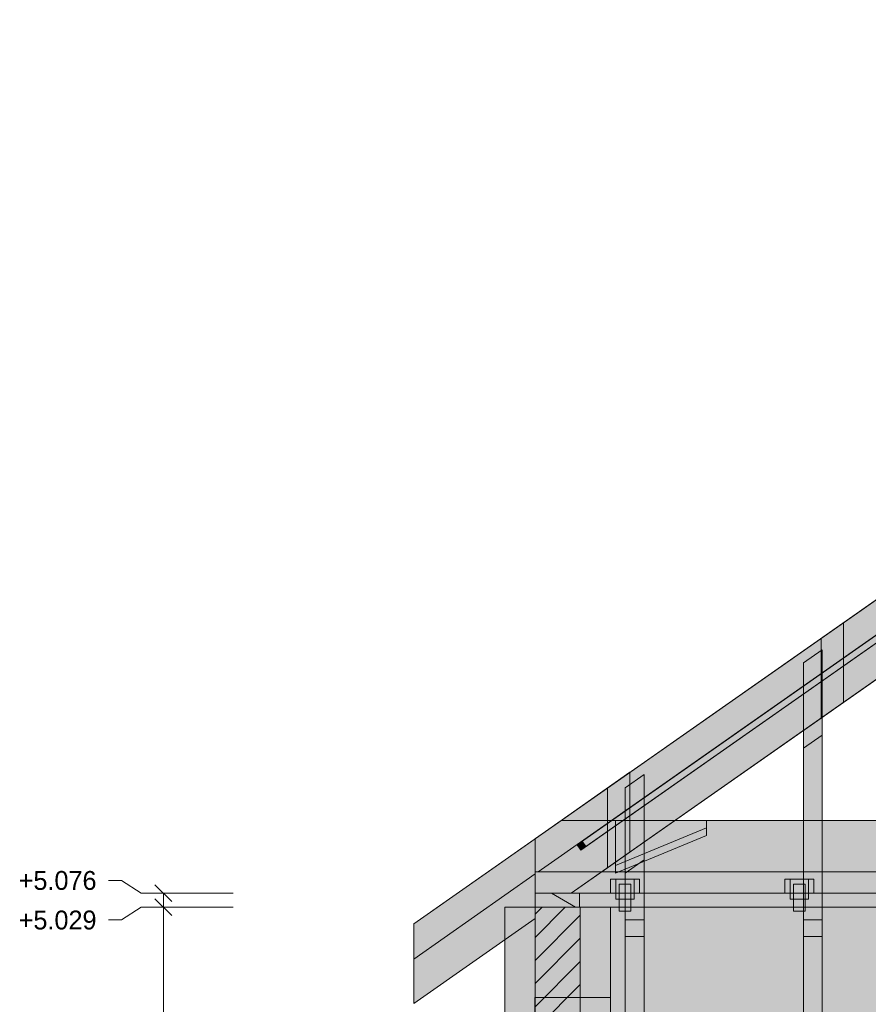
# Model space of a CAD drawing. Header units: millimetres. Extents: x -2478 to 11372, y -3800 to 9267.
# Tile 3 of 27: x -1634 to 1224, y 4702 to 8016. Entities that reach past the tile are written whole.
import ezdxf

# ---------------------------------------------------------------- set-up
doc = ezdxf.new("R2010")
doc.units = ezdxf.units.MM
for name, color, linetype in [('FILL-C_BDBDBF', 7, 'Continuous'), ('FILL-C_CCB294', 7, 'Continuous'), ('FILL-EPS', 7, 'Continuous'), ('FILL-TIMBER', 7, 'Continuous'), ('FILL-WHITE', 7, 'Continuous'), ('LINE-CORE', 7, 'Continuous'), ('LINE-INK', 7, 'Continuous'), ('LINE-STEEL_GREY', 7, 'Continuous'), ('LINE-TIMBER_DK', 7, 'Continuous'), ('TEXT-INK', 7, 'Continuous')]:
    doc.layers.add(name, color=color, linetype=linetype)

msp = doc.modelspace()

# ---------------------------------------------------------------- hatches: boundary and pattern name
at = {"layer": 'FILL-C_BDBDBF', "true_color": 0xbdbdbf}
h = msp.add_hatch(color=9, dxfattribs=at)
h.dxf.hatch_style = 1
h.paths.add_polyline_path([(254, 0), (193, 0), (101.6, 0), (101.6, 5029.2), (254, 5029.2)])
at = {"layer": 'FILL-C_CCB294', "true_color": 0xccb294}
h = msp.add_hatch(color=253, dxfattribs=at)
h.dxf.hatch_style = 1
h.paths.add_polyline_path([(101.6, 5029.2), (101.6, 5071.2), (101.6, 5076), (117.1, 5076), (251.6, 5076), (251.6, 5034), (251.6, 5029.2), (236.1, 5029.2)])
h = msp.add_hatch(color=253, dxfattribs=at)
h.dxf.hatch_style = 1
h.paths.add_polyline_path([(101.6, 5029.2), (101.6, 5071.2), (101.6, 5076), (117.1, 5076), (251.6, 5076), (251.6, 5034), (251.6, 5029.2), (236.1, 5029.2)])
at = {"layer": 'FILL-EPS', "true_color": 0xccffff}
h = msp.add_hatch(color=7, dxfattribs=at)
h.dxf.hatch_style = 1
h.paths.add_polyline_path([(0, 2620.6), (0, 2645.4), (0, 2667), (0, 2689.2), (0, 2743.2), (0, 3204.4), (0, 4059.8), (0, 4823.1), (0, 4933.2), (0, 4965.5), (0, 4978.4), (0, 4989.6), (0, 5001.1), (0, 5029.2), (26.7, 5029.2), (101.6, 5029.2), (101.6, 0), (101.6, -34.3), (101.6, -457.2), (7.6, -457.2), (0, -457.2), (0, -422.9), (0, 0), (0, 1045.4), (0, 2350.7), (0, 2563.2)])
h = msp.add_hatch(color=7, dxfattribs=at)
h.dxf.hatch_style = 1
h.paths.add_polyline_path([(355.6, 3218.3), (355.6, 2805.7), (355.6, 2743.2), (355.6, 2355), (355.6, 1360.2), (355.6, 0), (254, 0), (254, 5029.2), (355.6, 5029.2), (355.6, 4833), (355.6, 4030.7)])
at = {"layer": 'FILL-TIMBER', "true_color": 0xedd6a8}
h = msp.add_hatch(color=41, dxfattribs=at)
h.dxf.hatch_style = 1
h.paths.add_polyline_path([(4841.9, 5076), (101.6, 5076), (101.6, 5186.3), (101.6, 5259.1), (136.8, 5283.7), (190, 5321), (3250.2, 5321), (7884, 5321), (7919.2, 5296.4), (7972.4, 5259.1), (7972.4, 5148.8), (7972.4, 5076)])
at = {"layer": 'FILL-WHITE', "true_color": 0xffffff}
h = msp.add_hatch(color=7, dxfattribs=at)
h.dxf.hatch_style = 1
h.paths.add_polyline_path([(-307, 4973), (101.6, 5259.1), (4037, 8014.7), (4038.3, 8015.6), (4037, 8014.7), (4037, 7896.3), (112, 5148), (101.6, 5148), (101.6, 5140.7), (-307, 4854.6)])
h = msp.add_hatch(color=7, dxfattribs=at)
h.dxf.hatch_style = 1
h.paths.add_polyline_path([(-307, 4973), (101.6, 5259.1), (4037, 8014.7), (4038.3, 8015.6), (4037, 8014.7), (4037, 7896.3), (112, 5148), (101.6, 5148), (101.6, 5140.7), (-307, 4854.6)])
h = msp.add_hatch(color=7, dxfattribs=at)
h.dxf.hatch_style = 1
h.paths.add_polyline_path([(-307, 4973), (101.6, 5259.1), (4037, 8014.7), (4038.3, 8015.6), (4037, 8014.7), (4037, 7896.3), (112, 5148), (101.6, 5148), (101.6, 5140.7), (-307, 4854.6)])
h = msp.add_hatch(color=7, dxfattribs=at)
h.dxf.hatch_style = 1
h.paths.add_polyline_path([(-307, 4854.6), (-307, 4973), (101.6, 5259.1), (4037, 8014.7), (4037.2, 8014.8), (4037, 8014.7), (4037, 7896.3), (112, 5148), (101.6, 5148), (101.6, 5140.7), (-307, 4854.6)])
h = msp.add_hatch(color=7, dxfattribs=at)
h.dxf.hatch_style = 1
h.paths.add_polyline_path([(-307, 4854.6), (-307, 4973), (101.6, 5259.1), (4037, 8014.7), (4037.2, 8014.8), (4037, 8014.7), (4037, 7896.3), (112, 5148), (101.6, 5148), (101.6, 5140.7), (-307, 4854.6)])
h = msp.add_hatch(color=7, dxfattribs=at)
h.dxf.hatch_style = 1
h.paths.add_polyline_path([(-307, 4854.6), (-307, 4973), (101.6, 5259.1), (4037, 8014.7), (4037.2, 8014.8), (4037, 8014.7), (4037, 7896.3), (112, 5148), (101.6, 5148), (101.6, 5140.7), (-307, 4854.6)])
h = msp.add_hatch(color=7, dxfattribs=at)
h.dxf.hatch_style = 1
h.paths.add_polyline_path([(-307, 4973), (101.6, 5259.1), (1840.4, 6476.6), (4037, 8014.7), (4037.2, 8014.8), (4037, 8014.7), (4037, 7896.3), (112, 5148), (101.6, 5148), (101.6, 5140.7), (-307, 4854.6)])
h = msp.add_hatch(color=7, dxfattribs=at)
h.dxf.hatch_style = 1
h.paths.add_polyline_path([(101.6, 5259.1), (101.6, 5259.1), (101.6, 5259.1), (4037, 8014.7), (4037, 7896.3), (112, 5148), (101.6, 5148), (101.6, 5140.7), (-307, 4854.6), (-307, 4973)])
h = msp.add_hatch(color=7, dxfattribs=at)
h.dxf.hatch_style = 1
h.paths.add_polyline_path([(272.6, 5233.1), (260, 5251.1), (3645.4, 7621.6), (3658, 7603.6), (272.6, 5233.1), (272.6, 5233.1)])
h = msp.add_hatch(color=7, dxfattribs=at)
h.dxf.hatch_style = 1
h.paths.add_polyline_path([(255.8, 5221.3), (243.2, 5239.3), (3628.6, 7609.8), (3628.6, 7609.8), (3641.2, 7591.8), (255.8, 5221.3), (255.8, 5221.3)])
h = msp.add_hatch(color=7, dxfattribs=at)
h.dxf.hatch_style = 1
h.paths.add_polyline_path([(-307, 4973), (101.6, 5259.1), (3297.2, 7496.7), (3297.2, 7228.1), (223.7, 5076), (101.6, 5076), (101.6, 4990.5), (-307, 4704.4)])
h = msp.add_hatch(color=7, dxfattribs=at)
h.dxf.hatch_style = 1
h.paths.add_polyline_path([(101.6, 5259.1), (3297.2, 7496.7), (3297.2, 7228.1), (223.7, 5076), (101.6, 5076), (101.6, 4990.5), (-307, 4704.4), (-307, 4973)])
h = msp.add_hatch(color=7, dxfattribs=at)
h.dxf.hatch_style = 1
h.paths.add_polyline_path([(101.6, 5259.1), (3221.7, 7443.8), (3221.7, 7175.2), (223.7, 5076), (101.6, 5076), (101.6, 4990.5), (-307, 4704.4), (-307, 4973)])
h = msp.add_hatch(color=7, dxfattribs=at)
h.dxf.hatch_style = 1
h.paths.add_polyline_path([(-307, 4973), (-307, 4973), (101.6, 5259.1), (101.6, 5259.1), (101.6, 5259.1), (3221.7, 7443.8), (3221.7, 7175.2), (223.7, 5076), (101.6, 5076), (101.6, 4990.5), (-307, 4704.4)])
h = msp.add_hatch(color=7, dxfattribs=at)
h.dxf.hatch_style = 1
h.paths.add_polyline_path([(101.6, 5259.1), (101.6, 5259.1), (2578.2, 6993.2), (2578.2, 6724.7), (223.7, 5076), (101.6, 5076), (101.6, 4990.5), (-307, 4704.4), (-307, 4973)])
h = msp.add_hatch(color=7, dxfattribs=at)
h.dxf.hatch_style = 1
h.paths.add_polyline_path([(-307, 4973), (101.6, 5259.1), (2578.2, 6993.2), (2578.2, 6724.7), (223.7, 5076), (101.6, 5076), (101.6, 4990.5), (-307, 4704.4)])
h = msp.add_hatch(color=7, dxfattribs=at)
h.dxf.hatch_style = 1
h.paths.add_polyline_path([(-307, 4973), (-307, 4973), (101.6, 5259.1), (2502.7, 6940.4), (2504, 6941.3), (2502.7, 6940.4), (2502.7, 6671.8), (223.7, 5076), (101.6, 5076), (101.6, 4990.5), (-307, 4704.4), (-307, 4973), (-307.2, 4972.9)])
h = msp.add_hatch(color=7, dxfattribs=at)
h.dxf.hatch_style = 1
h.paths.add_polyline_path([(-307, 4973), (101.6, 5259.1), (2502.7, 6940.4), (2502.7, 6671.8), (223.7, 5076), (101.6, 5076), (101.6, 4990.5), (-307, 4704.4)])
h = msp.add_hatch(color=7, dxfattribs=at)
h.dxf.hatch_style = 1
h.paths.add_polyline_path([(101.6, 5259.1), (1859.2, 6489.8), (1859.2, 6221.2), (223.7, 5076), (101.6, 5076), (101.6, 4990.5), (-307, 4704.4), (-307, 4973)])
h = msp.add_hatch(color=7, dxfattribs=at)
h.dxf.hatch_style = 1
h.paths.add_polyline_path([(101.6, 5259.1), (1859.2, 6489.8), (1859.2, 6221.2), (223.7, 5076), (101.6, 5076), (101.6, 4990.5), (-307, 4704.4), (-307, 4973)])
h = msp.add_hatch(color=7, dxfattribs=at)
h.dxf.hatch_style = 1
h.paths.add_polyline_path([(-307, 4973), (101.6, 5259.1), (1783.7, 6436.9), (1783.7, 6168.3), (223.7, 5076), (101.6, 5076), (101.6, 4990.5), (-307, 4704.4)])
h = msp.add_hatch(color=7, dxfattribs=at)
h.dxf.hatch_style = 1
h.paths.add_polyline_path([(1783.7, 6436.9), (1783.7, 6168.3), (223.7, 5076), (101.6, 5076), (101.6, 4990.5), (-307, 4704.4), (-307, 4973)])
h = msp.add_hatch(color=7, dxfattribs=at)
h.dxf.hatch_style = 1
h.paths.add_polyline_path([(-307, 4973), (101.6, 5259.1), (1140.2, 5986.3), (1140.2, 5717.7), (223.7, 5076), (101.6, 5076), (101.6, 4990.5), (-307, 4704.4)])
h = msp.add_hatch(color=7, dxfattribs=at)
h.dxf.hatch_style = 1
h.paths.add_polyline_path([(-307, 4973), (101.6, 5259.1), (1140.2, 5986.3), (1140.2, 5717.7), (223.7, 5076), (101.6, 5076), (101.6, 4990.5), (-307, 4704.4)])
h = msp.add_hatch(color=7, dxfattribs=at)
h.dxf.hatch_style = 1
h.paths.add_polyline_path([(1064.7, 5933.4), (1140.2, 5986.3), (1140.2, 5717.7), (1064.7, 5664.9)])
h = msp.add_hatch(color=7, dxfattribs=at)
h.dxf.hatch_style = 1
h.paths.add_polyline_path([(1140.2, 5986.3), (1140.2, 5717.7), (1064.7, 5664.9), (1064.7, 5933.4)])
h = msp.add_hatch(color=7, dxfattribs=at)
h.dxf.hatch_style = 1
h.paths.add_polyline_path([(-307, 4973), (-307, 4973), (101.6, 5259.1), (1064.7, 5933.4), (1064.7, 5664.9), (223.7, 5076), (101.6, 5076), (101.6, 4990.5), (-307, 4704.4), (-307, 4973), (-307.2, 4972.9)])
h = msp.add_hatch(color=7, dxfattribs=at)
h.dxf.hatch_style = 1
h.paths.add_polyline_path([(-307, 4973), (101.6, 5259.1), (1064.7, 5933.4), (1064.7, 5664.9), (223.7, 5076), (101.6, 5076), (101.6, 4990.5), (-307, 4704.4)])
h = msp.add_hatch(color=7, dxfattribs=at)
h.dxf.hatch_style = 1
h.paths.add_polyline_path([(1005.5, 5851), (1068.5, 5895.2), (1068.5, 5273.3), (1068.5, 4930.4), (1005.5, 4930.4)])
h = msp.add_hatch(color=7, dxfattribs=at)
h.dxf.hatch_style = 1
h.paths.add_polyline_path([(1068.5, 5895.2), (1068.5, 5608), (1005.5, 5563.8), (1005.5, 5851)])
h = msp.add_hatch(color=7, dxfattribs=at)
h.dxf.hatch_style = 1
h.paths.add_polyline_path([(1005.5, 5563.8), (1068.5, 5608), (1068.5, 5076), (1005.5, 5076), (1005.5, 5563.8)])
h = msp.add_hatch(color=7, dxfattribs=at)
h.dxf.hatch_style = 1
h.paths.add_polyline_path([(-307, 4973), (-307, 4973), (101.6, 5259.1), (101.6, 5259.1), (421.1, 5482.9), (421.1, 5214.3), (223.7, 5076), (101.6, 5076), (101.6, 4990.5), (-307, 4704.4)])
h = msp.add_hatch(color=7, dxfattribs=at)
h.dxf.hatch_style = 1
h.paths.add_polyline_path([(345.6, 5430), (421.1, 5482.9), (421.1, 5214.3), (345.6, 5161.4)])
h = msp.add_hatch(color=7, dxfattribs=at)
h.dxf.hatch_style = 1
h.paths.add_polyline_path([(405.5, 5430.9), (468.5, 5475), (468.5, 4930.4), (405.5, 4930.4), (405.5, 5273.3)])
h = msp.add_hatch(color=7, dxfattribs=at)
h.dxf.hatch_style = 1
h.paths.add_polyline_path([(468.5, 5475), (468.5, 5187.8), (405.5, 5143.7), (405.5, 5430.9)])
h = msp.add_hatch(color=7, dxfattribs=at)
h.dxf.hatch_style = 1
h.paths.add_polyline_path([(-307, 4973), (101.4, 5259), (101.6, 5259.1), (101.6, 5259.1), (102.9, 5260), (102.9, 5260), (345.6, 5430), (345.6, 5161.4), (223.7, 5076), (101.6, 5076), (101.6, 4990.5), (-307, 4704.4)])
h = msp.add_hatch(color=7, dxfattribs=at)
h.dxf.hatch_style = 1
h.paths.add_polyline_path([(101.6, 5259.1), (190, 5321), (372.3, 5321), (372.3, 5143.8), (678.9, 5270.3), (678.9, 5321), (7395.1, 5321), (7395.1, 5270.3), (7701.7, 5143.8), (7701.7, 5321), (7884, 5321), (7972.4, 5259.1), (7972.4, 5076), (7701.7, 5076), (7395.1, 5076), (678.9, 5076), (372.3, 5076), (101.6, 5076)])
h = msp.add_hatch(color=7, dxfattribs=at)
h.dxf.hatch_style = 1
h.paths.add_polyline_path([(190, 5321), (372.3, 5321), (372.3, 5169.6), (678.9, 5296.2), (678.9, 5321), (7395.1, 5321), (7395.1, 5296.2), (7701.7, 5169.6), (7701.7, 5321), (7884, 5321), (7972.4, 5259.1), (7972.4, 5076), (7701.7, 5076), (7395.1, 5076), (372.3, 5076), (101.6, 5076), (101.6, 5259.1)])
h = msp.add_hatch(color=7, dxfattribs=at)
h.dxf.hatch_style = 1
h.paths.add_polyline_path([(101.6, 5259.1), (190, 5321), (7884, 5321), (7972.4, 5259.1), (7972.4, 5076), (101.6, 5076)])
h = msp.add_hatch(color=7, dxfattribs=at)
h.dxf.hatch_style = 1
h.paths.add_polyline_path([(190, 5321), (7884, 5321), (7972.4, 5259.1), (7972.4, 5076), (101.6, 5076), (101.6, 5259.1)])
h = msp.add_hatch(color=7, dxfattribs=at)
h.dxf.hatch_style = 1
h.paths.add_polyline_path([(101.6, 5259.1), (190, 5321), (7884, 5321), (7972.4, 5259.1), (7972.4, 5076), (101.6, 5076)])
h = msp.add_hatch(color=7, dxfattribs=at)
h.dxf.hatch_style = 1
h.paths.add_polyline_path([(190, 5321), (7884, 5321), (7972.4, 5259.1), (7972.4, 5076), (101.6, 5076), (101.6, 5259.1)])
h = msp.add_hatch(color=7, dxfattribs=at)
h.dxf.hatch_style = 1
h.paths.add_polyline_path([(101.6, 5259.1), (190, 5321), (7884, 5321), (7972.4, 5259.1), (7972.4, 5076), (101.6, 5076)])
h = msp.add_hatch(color=7, dxfattribs=at)
h.dxf.hatch_style = 1
h.paths.add_polyline_path([(190, 5321), (7884, 5321), (7972.4, 5259.1), (7972.4, 5076), (101.6, 5076), (101.6, 5259.1)])
h = msp.add_hatch(color=7, dxfattribs=at)
h.dxf.hatch_style = 1
h.paths.add_polyline_path([(101.6, 5259.1), (190, 5321), (7884, 5321), (7972.4, 5259.1), (7972.4, 5076), (101.6, 5076)])
h = msp.add_hatch(color=7, dxfattribs=at)
h.dxf.hatch_style = 1
h.paths.add_polyline_path([(190, 5321), (7884, 5321), (7972.4, 5259.1), (7972.4, 5076), (101.6, 5076), (101.6, 5259.1)])
h = msp.add_hatch(color=7, dxfattribs=at)
h.dxf.hatch_style = 1
h.paths.add_polyline_path([(101.6, 5259.1), (190, 5321), (7884, 5321), (7972.4, 5259.1), (7972.4, 5076), (101.6, 5076)])
h = msp.add_hatch(color=7, dxfattribs=at)
h.dxf.hatch_style = 1
h.paths.add_polyline_path([(190, 5321), (7884, 5321), (7972.4, 5259.1), (7972.4, 5076), (101.6, 5076), (101.6, 5259.1)])
h = msp.add_hatch(color=7, dxfattribs=at)
h.dxf.hatch_style = 1
h.paths.add_polyline_path([(101.6, 5259.1), (190, 5321), (7884, 5321), (7972.4, 5259.1), (7972.4, 5076), (101.6, 5076)])
h = msp.add_hatch(color=7, dxfattribs=at)
h.dxf.hatch_style = 1
h.paths.add_polyline_path([(190, 5321), (7884, 5321), (7972.4, 5259.1), (7972.4, 5076), (101.6, 5076), (101.6, 5259.1)])
h = msp.add_hatch(color=7, dxfattribs=at)
h.dxf.hatch_style = 1
h.paths.add_polyline_path([(101.6, 5259.1), (190, 5321), (7884, 5321), (7972.4, 5259.1), (7972.4, 5076), (101.6, 5076)])
h = msp.add_hatch(color=7, dxfattribs=at)
h.dxf.hatch_style = 1
h.paths.add_polyline_path([(190, 5321), (7884, 5321), (7972.4, 5259.1), (7972.4, 5076), (101.6, 5076), (101.6, 5259.1)])
h = msp.add_hatch(color=7, dxfattribs=at)
h.dxf.hatch_style = 1
h.paths.add_polyline_path([(101.6, 5259.1), (190, 5321), (7884, 5321), (7972.4, 5259.1), (7972.4, 5076), (101.6, 5076)])
h = msp.add_hatch(color=7, dxfattribs=at)
h.dxf.hatch_style = 1
h.paths.add_polyline_path([(372.3, 5169.6), (678.9, 5296.2), (678.9, 5270.3), (372.3, 5143.8), (372.3, 5169.6)])
h = msp.add_hatch(color=7, dxfattribs=at)
h.dxf.hatch_style = 1
h.paths.add_polyline_path([(260, 5251.1), (272.6, 5233.1), (255.8, 5221.3), (243.2, 5239.3)])
h = msp.add_hatch(color=7, dxfattribs=at)
h.dxf.hatch_style = 1
h.paths.add_polyline_path([(468.5, 5187.8), (468.5, 5076), (405.5, 5076), (405.5, 5143.7)])
h = msp.add_hatch(color=7, dxfattribs=at)
h.dxf.hatch_style = 1
h.paths.add_polyline_path([(101.6, 5148), (7972.4, 5148), (7972.4, 5076), (101.6, 5076)])
h = msp.add_hatch(color=7, dxfattribs=at)
h.dxf.hatch_style = 1
h.paths.add_polyline_path([(101.6, 5148), (7972.4, 5148), (7972.4, 5076), (101.6, 5076)])
h = msp.add_hatch(color=7, dxfattribs=at)
h.dxf.hatch_style = 1
h.paths.add_polyline_path([(101.6, 5148), (7972.4, 5148), (7972.4, 5076), (101.6, 5076)])
h = msp.add_hatch(color=7, dxfattribs=at)
h.dxf.hatch_style = 1
h.paths.add_polyline_path([(101.6, 5148), (7972.4, 5148), (7972.4, 5076), (101.6, 5076)])
h = msp.add_hatch(color=7, dxfattribs=at)
h.dxf.hatch_style = 1
h.paths.add_polyline_path([(101.6, 5148), (7972.4, 5148), (7972.4, 5076), (101.6, 5076)])
h = msp.add_hatch(color=7, dxfattribs=at)
h.dxf.hatch_style = 1
h.paths.add_polyline_path([(101.6, 5148), (7972.4, 5148), (7972.4, 5076), (101.6, 5076)])
h = msp.add_hatch(color=7, dxfattribs=at)
h.dxf.hatch_style = 1
h.paths.add_polyline_path([(101.6, 5148), (7972.4, 5148), (7972.4, 5076), (101.6, 5076)])
h = msp.add_hatch(color=7, dxfattribs=at)
h.dxf.hatch_style = 1
h.paths.add_polyline_path([(101.6, 5148), (7972.4, 5148), (7972.4, 5076), (101.6, 5076)])
h = msp.add_hatch(color=7, dxfattribs=at)
h.dxf.hatch_style = 1
h.paths.add_polyline_path([(356, 5123), (374, 5123), (453, 5123), (453, 5076), (435, 5076), (435, 5056), (374, 5056), (374, 5076), (356, 5076)])
h = msp.add_hatch(color=7, dxfattribs=at)
h.dxf.hatch_style = 1
h.paths.add_polyline_path([(435, 5123), (453, 5123), (453, 5076), (435, 5076), (435, 5056), (374, 5056), (374, 5076), (356, 5076), (356, 5123)])
h = msp.add_hatch(color=7, dxfattribs=at)
h.dxf.hatch_style = 1
h.paths.add_polyline_path([(374, 5123), (435, 5123), (435, 5056), (374, 5056)])
h = msp.add_hatch(color=7, dxfattribs=at)
h.dxf.hatch_style = 1
h.paths.add_polyline_path([(374, 5123), (435, 5123), (435, 5056), (374, 5056)])
h = msp.add_hatch(color=7, dxfattribs=at)
h.dxf.hatch_style = 1
h.paths.add_polyline_path([(384.5, 5106), (424.5, 5106), (424.5, 5016), (384.5, 5016)])
h = msp.add_hatch(color=7, dxfattribs=at)
h.dxf.hatch_style = 1
h.paths.add_polyline_path([(384.5, 5106), (424.5, 5106), (424.5, 5016), (384.5, 5016)])
h = msp.add_hatch(color=7, dxfattribs=at)
h.dxf.hatch_style = 1
h.paths.add_polyline_path([(942.8, 5123), (960.8, 5123), (1039.8, 5123), (1039.8, 5076), (1021.8, 5076), (1021.8, 5056), (960.8, 5056), (960.8, 5076), (942.8, 5076)])
h = msp.add_hatch(color=7, dxfattribs=at)
h.dxf.hatch_style = 1
h.paths.add_polyline_path([(1021.8, 5123), (1039.8, 5123), (1039.8, 5076), (1021.8, 5076), (1021.8, 5056), (960.8, 5056), (960.8, 5076), (942.8, 5076), (942.8, 5123)])
h = msp.add_hatch(color=7, dxfattribs=at)
h.dxf.hatch_style = 1
h.paths.add_polyline_path([(960.8, 5123), (1021.8, 5123), (1021.8, 5056), (960.8, 5056)])
h = msp.add_hatch(color=7, dxfattribs=at)
h.dxf.hatch_style = 1
h.paths.add_polyline_path([(960.8, 5123), (1021.8, 5123), (1021.8, 5056), (960.8, 5056)])
h = msp.add_hatch(color=7, dxfattribs=at)
h.dxf.hatch_style = 1
h.paths.add_polyline_path([(971.3, 5106), (1011.3, 5106), (1011.3, 5016), (971.3, 5016)])
h = msp.add_hatch(color=7, dxfattribs=at)
h.dxf.hatch_style = 1
h.paths.add_polyline_path([(971.3, 5106), (1011.3, 5106), (1011.3, 5016), (971.3, 5016)])
h = msp.add_hatch(color=7, dxfattribs=at)
h.dxf.hatch_style = 1
h.paths.add_polyline_path([(101.6, 5076), (251.6, 5076), (7822.4, 5076), (7972.4, 5076), (7972.4, 5029.2), (7822.4, 5029.2), (251.6, 5029.2), (101.6, 5029.2)])
h = msp.add_hatch(color=7, dxfattribs=at)
h.dxf.hatch_style = 1
h.paths.add_polyline_path([(251.6, 5076), (7822.4, 5076), (7822.4, 5029.2), (251.6, 5029.2)])
h = msp.add_hatch(color=7, dxfattribs=at)
h.dxf.hatch_style = 1
h.paths.add_polyline_path([(405.5, 5076), (468.5, 5076), (468.5, 4986.1), (405.5, 4986.1)])
h = msp.add_hatch(color=7, dxfattribs=at)
h.dxf.hatch_style = 1
h.paths.add_polyline_path([(1068.5, 5076), (1068.5, 4986.1), (1005.5, 4986.1), (1005.5, 5076)])
h = msp.add_hatch(color=7, dxfattribs=at)
h.dxf.hatch_style = 1
h.paths.add_polyline_path([(0, 5029.2), (355.8, 5029.2), (355.8, 2743.2), (0, 2743.2)])
h = msp.add_hatch(color=7, dxfattribs=at)
h.dxf.hatch_style = 1
h.paths.add_polyline_path([(355.6, 5029.2), (355.8, 5029.2), (355.8, 2743.2), (355.8, 2743.2), (355.8, 2743.2), (355.8, 2741.6), (355.8, 2741.6), (355.6, 2743.2), (0, 2743.2), (0, 5029.2)])
h = msp.add_hatch(color=7, dxfattribs=at)
h.dxf.hatch_style = 1
h.paths.add_polyline_path([(0, 5029.2), (355.6, 5029.2), (355.6, 2743.2), (0, 2743.2)])
h = msp.add_hatch(color=7, dxfattribs=at)
h.dxf.hatch_style = 1
h.paths.add_polyline_path([(355.8, 2743.2), (355.8, 5029.2), (7718.1, 5029.2), (7718.1, 2743.2), (355.8, 2743.2)])
h = msp.add_hatch(color=7, dxfattribs=at)
h.dxf.hatch_style = 1
h.paths.add_polyline_path([(7718.1, 5029.2), (7718.1, 2743.2), (355.8, 2743.2), (355.8, 5029.2)])
h = msp.add_hatch(color=7, dxfattribs=at)
h.dxf.hatch_style = 1
h.paths.add_polyline_path([(-307, 4973), (-307, 4973), (-307.2, 4972.9)])
h = msp.add_hatch(color=7, dxfattribs=at)
h.dxf.hatch_style = 1
h.paths.add_polyline_path([(-307, 4973), (-307, 4973), (-307.2, 4972.9)])
h = msp.add_hatch(color=7, dxfattribs=at)
h.dxf.hatch_style = 1
h.paths.add_polyline_path([(-307, 4973), (-307, 4973), (-307.2, 4972.9)])
h = msp.add_hatch(color=7, dxfattribs=at)
h.dxf.hatch_style = 1
h.paths.add_polyline_path([(-307, 4973), (-307, 4973), (-307.2, 4972.9)])
h = msp.add_hatch(color=7, dxfattribs=at)
h.dxf.hatch_style = 1
h.paths.add_polyline_path([(-307, 4973), (-307, 4973), (-307.2, 4972.9)])
h = msp.add_hatch(color=7, dxfattribs=at)
h.dxf.hatch_style = 1
h.paths.add_polyline_path([(-307, 4973), (-307, 4973), (-307.2, 4972.9)])
h = msp.add_hatch(color=7, dxfattribs=at)
h.dxf.hatch_style = 1
h.paths.add_polyline_path([(-307, 4973), (-307, 4973), (-307.2, 4972.9)])
h = msp.add_hatch(color=7, dxfattribs=at)
h.dxf.hatch_style = 1
h.paths.add_polyline_path([(468.5, 4986.1), (468.5, 4643.2), (405.5, 4643.2), (405.5, 4986.1)])
h = msp.add_hatch(color=7, dxfattribs=at)
h.dxf.hatch_style = 1
h.paths.add_polyline_path([(1005.5, 4986.1), (1068.5, 4986.1), (1068.5, 4643.2), (1005.5, 4643.2), (1005.5, 4986.1)])
h = msp.add_hatch(color=7, dxfattribs=at)
h.dxf.hatch_style = 1
h.paths.add_polyline_path([(405.5, 4930.4), (468.5, 4930.4), (468.5, 4643.2), (405.5, 4643.2)])
h = msp.add_hatch(color=7, dxfattribs=at)
h.dxf.hatch_style = 1
h.paths.add_polyline_path([(1005.5, 4930.4), (1068.5, 4930.4), (1068.5, 4643.2), (1005.5, 4643.2)])
h = msp.add_hatch(color=7, dxfattribs=at)
h.dxf.hatch_style = 1
h.paths.add_polyline_path([(355.6, 4724.9), (355.6, 3480.2), (100.5, 3480.2), (100.5, 4724.9)])
h = msp.add_hatch(color=7, dxfattribs=at)
h.dxf.hatch_style = 1
h.paths.add_polyline_path([(100.5, 4724.9), (355.6, 4724.9), (355.6, 3480.2), (100.5, 3480.2)])
h = msp.add_hatch(color=7, dxfattribs=at)
h.dxf.hatch_style = 1
h.paths.add_polyline_path([(355.6, 4724.9), (355.6, 3480.2), (100.5, 3480.2), (100.5, 4724.9)])
h = msp.add_hatch(color=7, dxfattribs=at)
h.dxf.hatch_style = 1
h.paths.add_polyline_path([(100.5, 4724.9), (355.6, 4724.9), (355.6, 3480.2), (100.5, 3480.2)])
h = msp.add_hatch(color=7, dxfattribs=at)
h.dxf.hatch_style = 1
h.paths.add_polyline_path([(355.6, 4724.9), (355.6, 3480.2), (100.5, 3480.2), (100.5, 4724.9)])
h = msp.add_hatch(color=7, dxfattribs=at)
h.dxf.hatch_style = 1
h.paths.add_polyline_path([(100.5, 4724.9), (355.6, 4724.9), (355.6, 3480.2), (100.5, 3480.2)])

# ---------------------------------------------------------------- linework, layer by layer
at = {"layer": 'LINE-CORE', "lineweight": 5}
for points in [[(-307, 4973), (101.6, 5259.1), (101.6, 5259.1), (4037, 8014.7), (4037, 8014.7), (4038.3, 8015.6), (4038.3, 8015.6), (4037, 8014.7), (4037, 7896.3), (112, 5148), (112, 5148), (112, 5148), (101.6, 5148), (101.6, 5140.7), (101.6, 5140.7), (101.6, 5140.7), (101.6, 5140.7), (-307, 4854.6), (-307, 4973)], [(-307, 4973), (101.6, 5259.1), (101.6, 5259.1), (4037, 8014.7), (4037, 8014.7), (4038.3, 8015.6), (4038.3, 8015.6), (4037, 8014.7), (4037, 7896.3), (112, 5148), (112, 5148), (112, 5148), (101.6, 5148), (101.6, 5140.7), (101.6, 5140.7), (101.6, 5140.7), (101.6, 5140.7), (-307, 4854.6), (-307, 4973)], [(-307, 4973), (101.6, 5259.1), (101.6, 5259.1), (4037, 8014.7), (4037, 8014.7), (4038.3, 8015.6), (4038.3, 8015.6), (4037, 8014.7), (4037, 7896.3), (112, 5148), (112, 5148), (112, 5148), (101.6, 5148), (101.6, 5140.7), (101.6, 5140.7), (101.6, 5140.7), (101.6, 5140.7), (-307, 4854.6), (-307, 4973)], [(-307, 4854.6), (-307, 4973), (101.6, 5259.1), (101.6, 5259.1), (4037, 8014.7), (4037, 8014.7), (4037.2, 8014.8), (4037, 8014.7), (4037, 7896.3), (112, 5148), (112, 5148), (112, 5148), (112, 5148), (101.6, 5148), (101.6, 5140.7), (-307, 4854.6), (-307, 4854.6), (-307, 4854.6)], [(-307, 4854.6), (-307, 4973), (101.6, 5259.1), (101.6, 5259.1), (4037, 8014.7), (4037, 8014.7), (4037.2, 8014.8), (4037, 8014.7), (4037, 7896.3), (112, 5148), (112, 5148), (112, 5148), (112, 5148), (101.6, 5148), (101.6, 5140.7), (-307, 4854.6), (-307, 4854.6), (-307, 4854.6)], [(-307, 4854.6), (-307, 4973), (101.6, 5259.1), (101.6, 5259.1), (4037, 8014.7), (4037, 8014.7), (4037.2, 8014.8), (4037, 8014.7), (4037, 7896.3), (112, 5148), (112, 5148), (112, 5148), (112, 5148), (101.6, 5148), (101.6, 5140.7), (-307, 4854.6), (-307, 4854.6), (-307, 4854.6)], [(-307, 4973), (101.6, 5259.1), (1840.4, 6476.6), (4037, 8014.7), (4037.2, 8014.8), (4037, 8014.7), (4037, 7896.3), (112, 5148), (101.6, 5148), (101.6, 5140.7), (-307, 4854.6)], [(101.6, 5259.1), (101.6, 5259.1), (101.6, 5259.1), (4037, 8014.7), (4037, 7896.3), (112, 5148), (101.6, 5148), (101.6, 5140.7), (-307, 4854.6), (-307, 4973)], [(272.6, 5233.1), (260, 5251.1), (3645.4, 7621.6), (3658, 7603.6), (272.6, 5233.1), (272.6, 5233.1), (272.6, 5233.1)], [(255.8, 5221.3), (243.2, 5239.3), (3628.6, 7609.8), (3628.6, 7609.8), (3628.6, 7609.8), (3628.6, 7609.8), (3641.2, 7591.8), (255.8, 5221.3), (255.8, 5221.3), (255.8, 5221.3), (255.8, 5221.3)], [(-307, 4973), (101.6, 5259.1), (101.6, 5259.1), (3297.2, 7496.7), (3297.2, 7496.7), (3297.2, 7496.7), (3297.2, 7496.7), (3297.2, 7228.1), (223.7, 5076), (223.7, 5076), (223.7, 5076), (223.7, 5076), (101.6, 5076), (101.6, 4990.5), (101.6, 4990.5), (101.6, 4990.5), (-307, 4704.4), (-307, 4973)], [(101.6, 5259.1), (3297.2, 7496.7), (3297.2, 7228.1), (223.7, 5076), (101.6, 5076), (101.6, 4990.5), (-307, 4704.4), (-307, 4973)], [(101.6, 5259.1), (3221.7, 7443.8), (3221.7, 7175.2), (223.7, 5076), (101.6, 5076), (101.6, 4990.5), (-307, 4704.4), (-307, 4973)], [(-307, 4973), (-307, 4973), (101.6, 5259.1), (101.6, 5259.1), (101.6, 5259.1), (3221.7, 7443.8), (3221.7, 7175.2), (223.7, 5076), (101.6, 5076), (101.6, 4990.5), (-307, 4704.4)], [(101.6, 5259.1), (101.6, 5259.1), (2578.2, 6993.2), (2578.2, 6724.7), (223.7, 5076), (101.6, 5076), (101.6, 4990.5), (-307, 4704.4), (-307, 4973)], [(-307, 4973), (101.6, 5259.1), (2578.2, 6993.2), (2578.2, 6724.7), (223.7, 5076), (101.6, 5076), (101.6, 4990.5), (-307, 4704.4)], [(-307, 4973), (-307, 4973), (101.6, 5259.1), (101.6, 5259.1), (2502.7, 6940.4), (2502.7, 6940.4), (2504, 6941.3), (2504, 6941.3), (2502.7, 6940.4), (2502.7, 6671.8), (223.7, 5076), (223.7, 5076), (223.7, 5076), (101.6, 5076), (101.6, 4990.5), (101.6, 4990.5), (101.6, 4990.5), (-307, 4704.4), (-307, 4973), (-307.2, 4972.9)], [(-307, 4973), (101.6, 5259.1), (2502.7, 6940.4), (2502.7, 6671.8), (223.7, 5076), (101.6, 5076), (101.6, 4990.5), (-307, 4704.4)], [(101.6, 5259.1), (1859.2, 6489.8), (1859.2, 6221.2), (223.7, 5076), (101.6, 5076), (101.6, 4990.5), (-307, 4704.4), (-307, 4973)], [(101.6, 5259.1), (1859.2, 6489.8), (1859.2, 6221.2), (223.7, 5076), (101.6, 5076), (101.6, 4990.5), (-307, 4704.4), (-307, 4973)], [(-307, 4973), (101.6, 5259.1), (1783.7, 6436.9), (1783.7, 6168.3), (223.7, 5076), (101.6, 5076), (101.6, 4990.5), (-307, 4704.4)], [(1783.7, 6436.9), (1783.7, 6168.3), (223.7, 5076), (101.6, 5076), (101.6, 4990.5), (-307, 4704.4), (-307, 4973)], [(-307, 4973), (-307, 4973), (101.6, 5259.1), (101.6, 5259.1), (1140.2, 5986.3), (1140.2, 5717.7), (223.7, 5076), (223.7, 5076), (223.7, 5076), (223.7, 5076), (101.6, 5076), (101.6, 4990.5), (101.6, 4990.5), (101.6, 4990.5), (-307, 4704.4), (-307, 4973)], [(-307, 4973), (101.6, 5259.1), (1140.2, 5986.3), (1140.2, 5717.7), (223.7, 5076), (101.6, 5076), (101.6, 4990.5), (-307, 4704.4)], [(1064.7, 5933.4), (1140.2, 5986.3), (1140.2, 5717.7), (1064.7, 5664.9)], [(1140.2, 5986.3), (1140.2, 5717.7), (1064.7, 5664.9), (1064.7, 5933.4)], [(-307, 4973), (-307, 4973), (101.6, 5259.1), (101.6, 5259.1), (1064.7, 5933.4), (1064.7, 5664.9), (223.7, 5076), (223.7, 5076), (223.7, 5076), (223.7, 5076), (223.7, 5076), (101.6, 5076), (101.6, 4990.5), (101.6, 4990.5), (101.6, 4990.5), (-307, 4704.4), (-307, 4973), (-307.2, 4972.9)], [(-307, 4973), (101.6, 5259.1), (1064.7, 5933.4), (1064.7, 5664.9), (223.7, 5076), (101.6, 5076), (101.6, 4990.5), (-307, 4704.4)], [(1005.5, 5851), (1068.5, 5895.2), (1068.5, 5273.3), (1068.5, 4930.4), (1005.5, 4930.4), (1005.5, 4930.4), (1005.5, 4930.4), (1005.5, 5851)], [(1068.5, 5895.2), (1068.5, 5608), (1005.5, 5563.8), (1005.5, 5851), (1005.5, 5851)], [(1005.5, 5563.8), (1005.5, 5563.8), (1068.5, 5608), (1068.5, 5076), (1005.5, 5076), (1005.5, 5563.8), (1005.5, 5563.8)], [(-307, 4973), (-307, 4973), (101.6, 5259.1), (101.6, 5259.1), (421.1, 5482.9), (421.1, 5214.3), (223.7, 5076), (101.6, 5076), (101.6, 4990.5), (-307, 4704.4)], [(345.6, 5430), (421.1, 5482.9), (421.1, 5214.3), (345.6, 5161.4)], [(405.5, 5430.9), (468.5, 5475), (468.5, 4930.4), (405.5, 4930.4), (405.5, 5273.3)], [(468.5, 5475), (468.5, 5187.8), (405.5, 5143.7), (405.5, 5430.9)], [(-307, 4973), (101.4, 5259), (101.6, 5259.1), (101.6, 5259.1), (102.9, 5260), (102.9, 5260), (345.6, 5430), (345.6, 5161.4), (223.7, 5076), (101.6, 5076), (101.6, 4990.5), (-307, 4704.4)], [(101.6, 5259.1), (190, 5321), (372.3, 5321), (372.3, 5143.8), (678.9, 5270.3), (678.9, 5321), (7395.1, 5321), (7395.1, 5270.3), (7701.7, 5143.8), (7701.7, 5321), (7884, 5321), (7972.4, 5259.1), (7972.4, 5076), (7701.7, 5076), (7395.1, 5076), (678.9, 5076), (372.3, 5076), (101.6, 5076)], [(190, 5321), (372.3, 5321), (372.3, 5169.6), (678.9, 5296.2), (678.9, 5321), (7395.1, 5321), (7395.1, 5296.2), (7701.7, 5169.6), (7701.7, 5321), (7884, 5321), (7972.4, 5259.1), (7972.4, 5076), (7701.7, 5076), (7395.1, 5076), (372.3, 5076), (101.6, 5076), (101.6, 5259.1)], [(101.6, 5259.1), (190, 5321), (7884, 5321), (7972.4, 5259.1), (7972.4, 5076), (101.6, 5076)], [(190, 5321), (7884, 5321), (7972.4, 5259.1), (7972.4, 5076), (101.6, 5076), (101.6, 5259.1)], [(101.6, 5259.1), (190, 5321), (7884, 5321), (7972.4, 5259.1), (7972.4, 5076), (101.6, 5076)], [(190, 5321), (7884, 5321), (7972.4, 5259.1), (7972.4, 5076), (101.6, 5076), (101.6, 5259.1)], [(101.6, 5259.1), (190, 5321), (7884, 5321), (7972.4, 5259.1), (7972.4, 5076), (101.6, 5076)], [(190, 5321), (7884, 5321), (7972.4, 5259.1), (7972.4, 5076), (101.6, 5076), (101.6, 5259.1)], [(101.6, 5259.1), (190, 5321), (7884, 5321), (7972.4, 5259.1), (7972.4, 5076), (101.6, 5076)], [(190, 5321), (7884, 5321), (7972.4, 5259.1), (7972.4, 5076), (101.6, 5076), (101.6, 5259.1)], [(101.6, 5259.1), (190, 5321), (7884, 5321), (7972.4, 5259.1), (7972.4, 5076), (101.6, 5076)], [(190, 5321), (7884, 5321), (7972.4, 5259.1), (7972.4, 5076), (101.6, 5076), (101.6, 5259.1)], [(101.6, 5259.1), (190, 5321), (7884, 5321), (7972.4, 5259.1), (7972.4, 5076), (101.6, 5076)], [(190, 5321), (7884, 5321), (7972.4, 5259.1), (7972.4, 5076), (101.6, 5076), (101.6, 5259.1)], [(101.6, 5259.1), (190, 5321), (7884, 5321), (7972.4, 5259.1), (7972.4, 5076), (101.6, 5076)], [(190, 5321), (7884, 5321), (7972.4, 5259.1), (7972.4, 5076), (101.6, 5076), (101.6, 5259.1)], [(101.6, 5259.1), (190, 5321), (7884, 5321), (7972.4, 5259.1), (7972.4, 5076), (101.6, 5076)], [(372.3, 5169.6), (372.3, 5169.6), (678.9, 5296.2), (678.9, 5270.3), (678.9, 5270.3), (678.9, 5270.3), (678.9, 5270.3), (372.3, 5143.8), (372.3, 5169.6), (372.3, 5169.6)], [(260, 5251.1), (272.6, 5233.1), (255.8, 5221.3), (243.2, 5239.3)], [(468.5, 5187.8), (468.5, 5076), (405.5, 5076), (405.5, 5143.7)], [(101.6, 5148), (7972.4, 5148), (7972.4, 5076), (101.6, 5076)], [(101.6, 5148), (7972.4, 5148), (7972.4, 5148), (7972.4, 5076), (101.6, 5076), (101.6, 5076)], [(101.6, 5148), (7972.4, 5148), (7972.4, 5148), (7972.4, 5076), (101.6, 5076), (101.6, 5076)], [(101.6, 5148), (7972.4, 5148), (7972.4, 5076), (101.6, 5076)], [(101.6, 5148), (7972.4, 5148), (7972.4, 5148), (7972.4, 5076), (101.6, 5076), (101.6, 5076)], [(101.6, 5148), (7972.4, 5148), (7972.4, 5076), (101.6, 5076)], [(101.6, 5148), (7972.4, 5148), (7972.4, 5148), (7972.4, 5076), (101.6, 5076), (101.6, 5076)], [(101.6, 5148), (7972.4, 5148), (7972.4, 5148), (7972.4, 5076), (101.6, 5076), (101.6, 5076)], [(356, 5123), (374, 5123), (374, 5123), (453, 5123), (453, 5076), (435, 5076), (435, 5056), (435, 5056), (374, 5056), (374, 5076), (356, 5076)], [(435, 5123), (435, 5123), (453, 5123), (453, 5076), (435, 5076), (435, 5056), (374, 5056), (374, 5056), (374, 5076), (356, 5076), (356, 5123)], [(374, 5123), (435, 5123), (435, 5123), (435, 5056), (374, 5056), (374, 5056)], [(374, 5123), (435, 5123), (435, 5056), (435, 5056), (374, 5056), (374, 5123)], [(384.5, 5106), (424.5, 5106), (424.5, 5106), (424.5, 5016), (384.5, 5016), (384.5, 5016)], [(384.5, 5106), (424.5, 5106), (424.5, 5016), (424.5, 5016), (384.5, 5016), (384.5, 5106)], [(942.8, 5123), (960.8, 5123), (960.8, 5123), (1039.8, 5123), (1039.8, 5076), (1021.8, 5076), (1021.8, 5056), (1021.8, 5056), (960.8, 5056), (960.8, 5076), (942.8, 5076)], [(1021.8, 5123), (1021.8, 5123), (1039.8, 5123), (1039.8, 5076), (1021.8, 5076), (1021.8, 5056), (960.8, 5056), (960.8, 5056), (960.8, 5076), (942.8, 5076), (942.8, 5123)], [(960.8, 5123), (1021.8, 5123), (1021.8, 5123), (1021.8, 5056), (960.8, 5056), (960.8, 5056)], [(960.8, 5123), (960.8, 5123), (1021.8, 5123), (1021.8, 5056), (1021.8, 5056), (960.8, 5056)], [(971.3, 5106), (1011.3, 5106), (1011.3, 5016), (971.3, 5016)], [(971.3, 5106), (1011.3, 5106), (1011.3, 5016), (971.3, 5016)], [(101.6, 5076), (251.6, 5076), (251.6, 5076), (7822.4, 5076), (7822.4, 5076), (7972.4, 5076), (7972.4, 5029.2), (7822.4, 5029.2), (7822.4, 5029.2), (251.6, 5029.2), (251.6, 5029.2), (101.6, 5029.2), (101.6, 5029.2)], [(251.6, 5076), (7822.4, 5076), (7822.4, 5029.2), (251.6, 5029.2), (251.6, 5076)], [(405.5, 5076), (468.5, 5076), (468.5, 4986.1), (468.5, 4986.1), (405.5, 4986.1), (405.5, 5076)], [(1068.5, 5076), (1068.5, 4986.1), (1005.5, 4986.1), (1005.5, 5076)], [(0, 5029.2), (355.8, 5029.2), (355.8, 5029.2), (355.8, 5029.2), (355.8, 5029.2), (355.8, 2743.2), (0, 2743.2), (0, 2743.2)], [(355.6, 5029.2), (355.8, 5029.2), (355.8, 2743.2), (355.8, 2743.2), (355.8, 2743.2), (355.8, 2741.6), (355.8, 2741.6), (355.8, 2741.6), (355.8, 2741.6), (355.6, 2743.2), (0, 2743.2), (0, 5029.2)], [(0, 5029.2), (355.6, 5029.2), (355.6, 2743.2), (0, 2743.2), (0, 2743.2), (0, 2743.2)], [(355.8, 2743.2), (355.8, 5029.2), (7718.1, 5029.2), (7718.1, 5029.2), (7718.1, 5029.2), (7718.1, 2743.2), (355.8, 2743.2), (355.8, 2743.2), (355.8, 2743.2)], [(7718.1, 5029.2), (7718.1, 2743.2), (355.8, 2743.2), (355.8, 5029.2)], [(-307, 4973), (-307, 4973), (-307.2, 4972.9)], [(-307, 4973), (-307, 4973), (-307.2, 4972.9)], [(-307, 4973), (-307, 4973), (-307.2, 4972.9)], [(-307, 4973), (-307, 4973), (-307.2, 4972.9)], [(-307, 4973), (-307, 4973), (-307.2, 4972.9)], [(-307, 4973), (-307, 4973), (-307.2, 4972.9)], [(-307, 4973), (-307, 4973), (-307.2, 4972.9)], [(468.5, 4986.1), (468.5, 4643.2), (405.5, 4643.2), (405.5, 4986.1)], [(1005.5, 4986.1), (1068.5, 4986.1), (1068.5, 4643.2), (1005.5, 4643.2), (1005.5, 4986.1), (1005.5, 4986.1)], [(405.5, 4930.4), (468.5, 4930.4), (468.5, 4930.4), (468.5, 4643.2), (405.5, 4643.2), (405.5, 4643.2)], [(1005.5, 4930.4), (1068.5, 4930.4), (1068.5, 4930.4), (1068.5, 4930.4), (1068.5, 4643.2), (1005.5, 4643.2)], [(355.6, 4724.9), (355.6, 3480.2), (100.5, 3480.2), (100.5, 4724.9)], [(100.5, 4724.9), (355.6, 4724.9), (355.6, 3480.2), (100.5, 3480.2)], [(355.6, 4724.9), (355.6, 3480.2), (100.5, 3480.2), (100.5, 4724.9)], [(100.5, 4724.9), (355.6, 4724.9), (355.6, 3480.2), (100.5, 3480.2)], [(355.6, 4724.9), (355.6, 3480.2), (100.5, 3480.2), (100.5, 4724.9)], [(100.5, 4724.9), (355.6, 4724.9), (355.6, 3480.2), (100.5, 3480.2)]]:
    msp.add_lwpolyline(points, close=True, dxfattribs=at)
at = {"layer": 'LINE-INK', "lineweight": 5}
for p, q in [((-1291, 5119.1), (-1335, 5119.1)), ((-1225, 5076), (-1291, 5119.1)), ((-1121.7, 5047.7), (-1178.3, 5104.3)), ((-915, 5076), (-1225, 5076)), ((-1150, -457), (-1150, 5076)), ((-1121.7, 5000.7), (-1178.3, 5057.3)), ((-1225, 5029), (-1291, 4985.9)), ((-915, 5029), (-1225, 5029)), ((-1291, 4985.9), (-1335, 4985.9))]:
    msp.add_line(p, q, dxfattribs=at)
for points in [[(4841.9, 5076), (101.6, 5076), (101.6, 5186.3), (101.6, 5259.1), (136.8, 5283.7), (190, 5321), (3250.2, 5321), (7884, 5321), (7919.2, 5296.4), (7972.4, 5259.1), (7972.4, 5148.8), (7972.4, 5076)], [(101.6, 5029.2), (101.6, 5071.2), (101.6, 5076), (117.1, 5076), (251.6, 5076), (251.6, 5034), (251.6, 5029.2), (236.1, 5029.2)], [(101.6, 5029.2), (101.6, 5071.2), (101.6, 5076), (117.1, 5076), (251.6, 5076), (251.6, 5034), (251.6, 5029.2), (236.1, 5029.2)], [(254, 0), (193, 0), (101.6, 0), (101.6, 5029.2), (254, 5029.2)], [(355.6, 3218.3), (355.6, 2805.7), (355.6, 2743.2), (355.6, 2355), (355.6, 1360.2), (355.6, 0), (254, 0), (254, 5029.2), (355.6, 5029.2), (355.6, 4833), (355.6, 4030.7)]]:
    msp.add_lwpolyline(points, close=True, dxfattribs=at)
for points in [[(0, 1045.4), (0, 2350.7), (0, 2563.2), (0, 2620.6), (0, 2645.4), (0, 2667), (0, 2689.2), (0, 2743.2), (0, 3204.4), (0, 4059.8), (0, 4823.1), (0, 4933.2), (0, 4965.5), (0, 4978.4), (0, 4989.6), (0, 5001.1), (0, 5029.2), (26.7, 5029.2), (101.6, 5029.2), (101.6, 0)], [(0, 4059.8), (0, 4823.1), (0, 4933.2), (0, 4965.5), (0, 4978.4), (0, 4989.6), (0, 5001.1), (0, 5029.2), (26.7, 5029.2), (101.6, 5029.2), (254, 5029.2), (355.6, 5029.2), (355.6, 4833), (355.6, 4030.7)]]:
    msp.add_lwpolyline(points, dxfattribs=at)
at = {"layer": 'LINE-STEEL_GREY', "lineweight": 5}
for p, q in [((101.6, 4927.4), (203.4, 5029.2)), ((101.6, 5005.2), (125.6, 5029.2)), ((101.6, 4849.6), (254, 5002)), ((101.6, 4771.9), (254, 4924.3)), ((101.6, 4694.1), (254, 4846.5)), ((101.6, 4616.3), (254, 4768.7))]:
    msp.add_line(p, q, dxfattribs=at)
at = {"layer": 'LINE-TIMBER_DK', "lineweight": 5}
msp.add_line((156.5, 5076), (237.5, 5029.2), dxfattribs=at)
msp.add_line((156.5, 5076), (237.5, 5029.2), dxfattribs=at)

# ---------------------------------------------------------------- texts
at = {"layer": 'TEXT-INK'}
for s, p in [('+5.076', (-1637.2, 5087.3)), ('+5.029', (-1637.2, 4954.1))]:
    msp.add_text(s, height=63.5, dxfattribs=at).set_placement(p)

doc.saveas('drawing.dxf')
